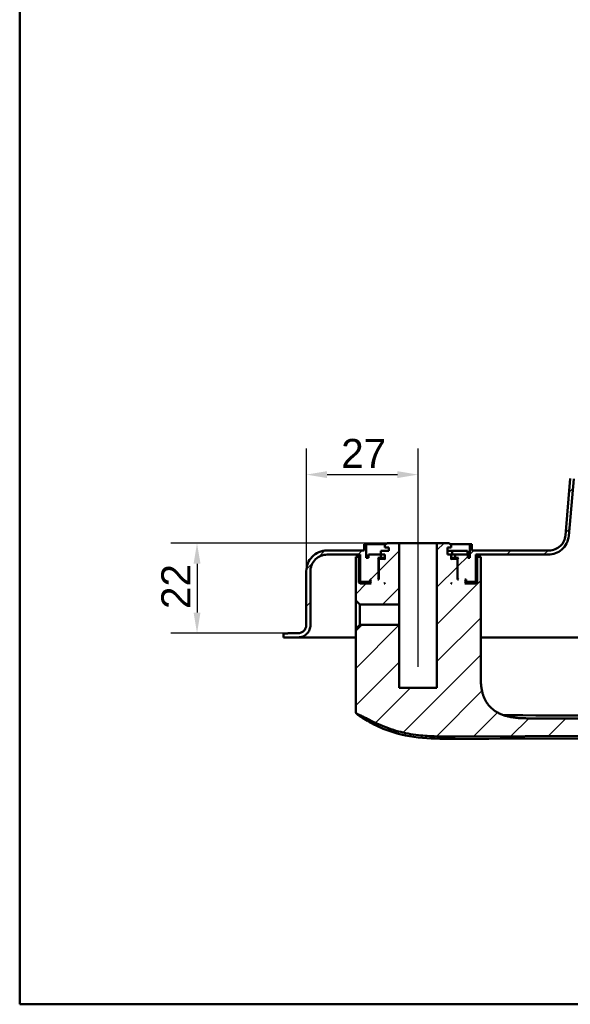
# Model space of a CAD drawing. Header units: millimetres. Extents: x 20 to 833, y 20 to 574.
# Tile 1 of 19: x 20 to 153, y 20 to 258. Entities that reach past the tile are written whole.
import ezdxf

# ---------------------------------------------------------------- set-up
doc = ezdxf.new("R2010")
doc.units = ezdxf.units.MM
doc.header["$LTSCALE"] = 2
for name, color, linetype, lineweight in [('Bemaßungen(DIN)', 7, 'Continuous', 25), ('Mittellinie(DIN)', 7, 'Continuous', 25), ('Sichtbare Kanten(DIN)', 7, 'Continuous', 50), ('Skizziergeometrie(DIN)', 7, 'Continuous', 50)]:
    doc.layers.add(name, color=color, linetype=linetype, lineweight=lineweight)
doc.layers.add('Schraffur', color=179, linetype='Continuous', lineweight=9, true_color=0x1e1e47)
doc.styles.add('STANDARD-DIN~0', font='arial.ttf')
doc.dimstyles.new('CAD-LAN', dxfattribs={"dimscale": 2, "dimtxt": 3.5, "dimasz": 2.5, "dimexe": 3.175, "dimexo": 0, "dimgap": 0.8, "dimtad": 1, "dimrnd": 1e-08, "dimtxsty": 'STANDARD-DIN~0', "dimcen": 0.09, "dimdle": 10, "dimclrd": 250, "dimclre": 250, "dimclrt": 250, "dimadec": 0, "dimazin": 2, "dimtfac": 1, "dimtmove": 0, "dimatfit": 3, "dimfxl": 1, "dimtolj": 1, "dimtzin": 0, "dimlwd": 25, "dimlwe": 25, "dimarcsym": 0})

# ---------------------------------------------------------------- blocks, each defined once
blk = doc.blocks.new('Ränder Standardrahmen')
at = {"layer": 'Skizziergeometrie(DIN)', "flags": 128}
blk.add_lwpolyline([(10, 10), (10, 287), (410, 287), (410, 10), (10, 10)], dxfattribs=at)
blk = doc.blocks.new('*D24')
at = {"layer": 'Bemaßungen(DIN)', "color": 250, "linetype": 'Continuous', "lineweight": 25, "true_color": 0x3f3f3f, "transparency": 16777216}
for p, q in [((89.27, 124.72), (89.27, 154.42)), ((116.27, 136.52), (116.27, 154.42)), ((94.27, 148.07), (111.27, 148.07))]:
    blk.add_line(p, q, dxfattribs=at)
at = {"layer": 'Bemaßungen(DIN)', "color": 250, "linetype": 'Continuous', "true_color": 0x3f3f3f, "transparency": 16777216}
for points in [[(94.27, 148.9), (94.27, 147.24), (89.27, 148.07)], [(111.27, 148.9), (111.27, 147.24), (116.27, 148.07)]]:
    blk.add_solid(points, dxfattribs=at)
at = {"layer": 'Defpoints', "color": 0, "linetype": 'Continuous', "transparency": 16777216}
for p in [(116.27, 148.07), (116.27, 136.52), (89.27, 124.72)]:
    blk.add_point(p, dxfattribs=at)
at = {"layer": 'Bemaßungen(DIN)', "color": 250, "linetype": 'Continuous', "lineweight": 25, "true_color": 0x3f3f3f, "transparency": 16777216, "insert": (97.69, 156.7), "char_height": 7, "attachment_point": 1, "style": 'STANDARD-DIN~0'}
blk.add_mtext('\\A1;27', dxfattribs=at)
blk = doc.blocks.new('*D25')
at = {"layer": 'Bemaßungen(DIN)', "color": 250, "linetype": 'Continuous', "lineweight": 25, "true_color": 0x3f3f3f, "transparency": 16777216}
for p, q in [((108.77, 131.52), (56.5, 131.52)), ((62.85, 126.52), (62.85, 114.72)), ((84.77, 109.72), (56.5, 109.72))]:
    blk.add_line(p, q, dxfattribs=at)
at = {"layer": 'Bemaßungen(DIN)', "color": 250, "linetype": 'Continuous', "true_color": 0x3f3f3f, "transparency": 16777216}
for points in [[(62.02, 126.52), (63.69, 126.52), (62.85, 131.52)], [(62.02, 114.72), (63.69, 114.72), (62.85, 109.72)]]:
    blk.add_solid(points, dxfattribs=at)
at = {"layer": 'Defpoints', "color": 0, "linetype": 'Continuous', "transparency": 16777216}
for p in [(108.77, 131.52), (62.85, 109.72), (84.77, 109.72)]:
    blk.add_point(p, dxfattribs=at)
at = {"layer": 'Bemaßungen(DIN)', "color": 250, "linetype": 'Continuous', "lineweight": 25, "true_color": 0x3f3f3f, "transparency": 16777216, "insert": (54.23, 115.58), "char_height": 7, "attachment_point": 1, "rotation": 90, "style": 'STANDARD-DIN~0'}
blk.add_mtext('\\A1;22', dxfattribs=at)
blk = doc.blocks.new('*D26')
at = {"layer": 'Bemaßungen(DIN)', "color": 250, "linetype": 'Continuous', "lineweight": 25, "true_color": 0x3f3f3f, "transparency": 16777216}
for p, q in [((297.77, 108.72), (324.12, 108.72)), ((317.77, 89.18), (317.77, 103.72)), ((124.65, 84.18), (324.12, 84.18))]:
    blk.add_line(p, q, dxfattribs=at)
at = {"layer": 'Bemaßungen(DIN)', "color": 250, "linetype": 'Continuous', "true_color": 0x3f3f3f, "transparency": 16777216}
for points in [[(316.93, 103.72), (318.6, 103.72), (317.77, 108.72)], [(316.93, 89.18), (318.6, 89.18), (317.77, 84.18)]]:
    blk.add_solid(points, dxfattribs=at)
at = {"layer": 'Defpoints', "color": 0, "linetype": 'Continuous', "transparency": 16777216}
for p in [(297.77, 108.72), (317.77, 108.72), (124.65, 84.18)]:
    blk.add_point(p, dxfattribs=at)
at = {"layer": 'Bemaßungen(DIN)', "color": 250, "linetype": 'Continuous', "lineweight": 25, "true_color": 0x3f3f3f, "transparency": 16777216, "insert": (309.02, 91.35), "char_height": 7, "attachment_point": 1, "rotation": 90, "style": 'STANDARD-DIN~0'}
blk.add_mtext('\\A1;25', dxfattribs=at)

msp = doc.modelspace()

# ---------------------------------------------------------------- hatches: boundary and pattern name
at = {"layer": 'Schraffur'}
h = msp.add_hatch(dxfattribs=at)
h.set_pattern_fill('ANSI31', color=256, scale=50.8, style=0)
h.set_pattern_definition([(45, (0, 0), (-4.49013, 4.49013), [])])
edge = h.paths.add_edge_path()
edge.add_spline(control_points=[(90.266, 124.717), (90.266, 124.995), (90.295, 125.272), (90.407, 125.808), (90.49, 126.065), (90.807, 126.795), (91.112, 127.232), (91.858, 127.952), (92.291, 128.234), (93.243, 128.619), (93.75, 128.717), (94.266, 128.717)], knot_values=[-0.6314442, -0.6314442, -0.6314442, -0.6314442, -0.5478443, -0.5478443, -0.4667749, -0.4667749, -0.3085769, -0.3085769, -0.1547676, -0.1547676, 0, 0, 0, 0], degree=3, periodic=0)
edge.add_line((94.266, 128.717), (102.266, 128.717))
edge.add_line((102.266, 128.717), (102.266, 122.317))
edge.add_line((102.266, 122.317), (102.466, 122.117))
edge.add_line((102.466, 122.117), (104.566, 122.117))
edge.add_line((104.566, 122.117), (104.666, 122.217))
edge.add_line((104.666, 122.217), (104.666, 122.717))
edge.add_line((104.666, 122.717), (104.966, 122.717))
edge.add_line((104.966, 122.717), (104.766, 122.517))
edge.add_line((104.766, 122.517), (104.766, 121.917))
edge.add_line((104.766, 121.917), (104.966, 121.717))
edge.add_line((104.966, 121.717), (102.266, 121.717))
edge.add_line((102.266, 121.717), (101.966, 122.017))
edge.add_line((101.966, 122.017), (101.966, 128.217))
edge.add_line((101.966, 128.217), (101.223, 128.217))
edge.add_line((101.223, 128.217), (101.223, 125.717))
edge.add_line((101.223, 125.717), (101.223, 117.659))
edge.add_line((101.223, 117.659), (102.208, 116.675))
edge.add_line((102.208, 116.675), (111.716, 116.675))
edge.add_line((111.716, 116.675), (111.716, 131.517))
edge.add_line((111.716, 131.517), (108.766, 131.517))
edge.add_line((108.766, 131.517), (108.266, 131.017))
edge.add_line((108.266, 131.017), (108.266, 130.417))
edge.add_line((108.266, 130.417), (109.166, 130.417))
edge.add_line((109.166, 130.417), (109.166, 129.617))
edge.add_line((109.166, 129.617), (107.25, 129.617))
edge.add_line((107.25, 129.617), (107.25, 128.717))
edge.add_line((107.25, 128.717), (104.266, 128.717))
edge.add_line((104.266, 128.717), (104.266, 127.917))
edge.add_line((104.266, 127.917), (103.766, 127.917))
edge.add_line((103.766, 127.917), (103.766, 131.217))
edge.add_line((103.766, 131.217), (103.266, 131.217))
edge.add_line((103.266, 131.217), (103.266, 129.717))
edge.add_line((103.266, 129.717), (94.266, 129.717))
edge.add_spline(control_points=[(94.266, 129.717), (93.918, 129.717), (93.572, 129.681), (92.902, 129.54), (92.58, 129.437), (91.668, 129.04), (91.122, 128.66), (90.222, 127.726), (89.87, 127.185), (89.388, 125.995), (89.266, 125.361), (89.266, 124.717)], knot_values=[-0.7893052, -0.7893052, -0.7893052, -0.7893052, -0.6848053, -0.6848053, -0.5834686, -0.5834686, -0.3857211, -0.3857211, -0.1934595, -0.1934595, 0, 0, 0, 0], degree=3, periodic=0)
edge.add_line((89.266, 124.717), (89.266, 111.717))
edge.add_spline(control_points=[(89.266, 111.717), (89.266, 111.577), (89.252, 111.439), (89.196, 111.171), (89.154, 111.042), (88.995, 110.677), (88.843, 110.459), (88.47, 110.099), (88.253, 109.958), (87.778, 109.765), (87.524, 109.717), (87.266, 109.717)], knot_values=[-0.3157221, -0.3157221, -0.3157221, -0.3157221, -0.2739221, -0.2739221, -0.2333875, -0.2333875, -0.1542884, -0.1542884, -0.0773838, -0.0773838, -0.0000019, -0.0000019, -0.0000019, -0.0000019], degree=3, periodic=0)
edge.add_line((87.266, 109.717), (84.766, 109.717))
edge.add_line((84.766, 109.717), (84.766, 109.687))
edge.add_line((84.766, 109.687), (83.766, 109.687))
edge.add_line((83.766, 109.687), (83.766, 108.717))
edge.add_line((83.766, 108.717), (87.266, 108.717))
edge.add_spline(control_points=[(87.266, 108.717), (87.475, 108.717), (87.683, 108.738), (88.085, 108.822), (88.278, 108.884), (88.825, 109.123), (89.152, 109.351), (89.692, 109.911), (89.904, 110.236), (90.193, 110.949), (90.266, 111.33), (90.266, 111.717)], knot_values=[-0.4735814, -0.4735814, -0.4735814, -0.4735814, -0.4108832, -0.4108832, -0.3500812, -0.3500812, -0.2314327, -0.2314327, -0.1160757, -0.1160757, 0, 0, 0, 0], degree=3, periodic=0)
edge.add_line((90.266, 111.717), (90.266, 124.717))
h.paths.add_polyline_path([(106.966, 127.717), (106.766, 127.517), (106.766, 122.717), (106.516, 122.717), (106.716, 122.917), (106.716, 127.717), (106.516, 127.917), (107.266, 127.917), (107.266, 128.717), (108.266, 128.717), (108.266, 127.517), (108.066, 127.717)], flags=0)
h.paths.add_polyline_path([(108.266, 121.917), (108.266, 121.717), (108.066, 121.717)], flags=0)
edge = h.paths.add_edge_path()
edge.add_spline(control_points=[(276.266, 150.717), (276.544, 150.717), (276.821, 150.688), (277.358, 150.575), (277.615, 150.493), (278.345, 150.175), (278.781, 149.871), (279.501, 149.124), (279.783, 148.691), (280.169, 147.74), (280.266, 147.232), (280.266, 146.717)], knot_values=[-0.6314442, -0.6314442, -0.6314442, -0.6314442, -0.5478443, -0.5478443, -0.4667749, -0.4667749, -0.3085769, -0.3085769, -0.1547676, -0.1547676, 0, 0, 0, 0], degree=3, periodic=0)
edge.add_line((280.266, 146.717), (280.266, 111.717))
edge.add_spline(control_points=[(280.266, 111.717), (280.266, 111.508), (280.287, 111.3), (280.372, 110.898), (280.434, 110.705), (280.672, 110.158), (280.9, 109.83), (281.46, 109.29), (281.785, 109.079), (282.499, 108.79), (282.879, 108.717), (283.266, 108.717)], knot_values=[-0.4735831, -0.4735831, -0.4735831, -0.4735831, -0.4108832, -0.4108832, -0.3500812, -0.3500812, -0.2314327, -0.2314327, -0.1160757, -0.1160757, -0.0000071, -0.0000071, -0.0000071, -0.0000071], degree=3, periodic=0)
edge.add_line((283.266, 108.717), (297.766, 108.717))
edge.add_line((297.766, 108.717), (297.766, 109.717))
edge.add_line((297.766, 109.717), (283.266, 109.717))
edge.add_spline(control_points=[(283.266, 109.717), (283.127, 109.717), (282.989, 109.731), (282.72, 109.787), (282.592, 109.828), (282.227, 109.987), (282.009, 110.139), (281.649, 110.513), (281.508, 110.729), (281.315, 111.205), (281.266, 111.459), (281.266, 111.717)], knot_values=[-0.3157143, -0.3157143, -0.3157143, -0.3157143, -0.2739221, -0.2739221, -0.2333875, -0.2333875, -0.1542884, -0.1542884, -0.0773838, -0.0773838, 0, 0, 0, 0], degree=3, periodic=0)
edge.add_line((281.266, 111.717), (281.266, 146.717))
edge.add_spline(control_points=[(281.266, 146.717), (281.266, 147.064), (281.231, 147.411), (281.09, 148.081), (280.987, 148.402), (280.59, 149.315), (280.209, 149.86), (279.276, 150.76), (278.735, 151.113), (277.545, 151.594), (276.911, 151.717), (276.266, 151.717)], knot_values=[-0.7893052, -0.7893052, -0.7893052, -0.7893052, -0.6848053, -0.6848053, -0.5834686, -0.5834686, -0.3857211, -0.3857211, -0.1934595, -0.1934595, 0, 0, 0, 0], degree=3, periodic=0)
edge.add_line((276.266, 151.717), (158.039, 151.717))
edge.add_spline(control_points=[(158.039, 151.717), (157.428, 151.717), (156.826, 151.606), (155.704, 151.178), (155.195, 150.871), (154.268, 150.061), (153.869, 149.55), (153.288, 148.404), (153.112, 147.784), (153.057, 147.142)], knot_values=[-0.746746, -0.746746, -0.746746, -0.746746, -0.5633329, -0.5633329, -0.3859905, -0.3859905, -0.193102, -0.193102, 0, 0, 0, 0], degree=3, periodic=0)
edge.add_line((153.057, 147.142), (151.881, 133.376))
edge.add_spline(control_points=[(151.881, 133.376), (151.839, 132.889), (151.711, 132.416), (151.293, 131.552), (151.013, 131.166), (150.304, 130.482), (149.87, 130.199), (148.917, 129.814), (148.411, 129.717), (147.896, 129.717)], knot_values=[-0.5973968, -0.5973968, -0.5973968, -0.5973968, -0.4506663, -0.4506663, -0.3087924, -0.3087924, -0.1544816, -0.1544816, 0, 0, 0, 0], degree=3, periodic=0)
edge.add_line((147.896, 129.717), (129.266, 129.717))
edge.add_line((129.266, 129.717), (129.266, 131.217))
edge.add_line((129.266, 131.217), (128.766, 131.217))
edge.add_line((128.766, 131.217), (128.766, 127.917))
edge.add_line((128.766, 127.917), (128.266, 127.917))
edge.add_line((128.266, 127.917), (128.266, 128.717))
edge.add_line((128.266, 128.717), (125.266, 128.717))
edge.add_line((125.266, 128.717), (125.266, 127.917))
edge.add_line((125.266, 127.917), (126.016, 127.917))
edge.add_line((126.016, 127.917), (125.816, 127.717))
edge.add_line((125.816, 127.717), (125.816, 122.917))
edge.add_line((125.816, 122.917), (126.016, 122.717))
edge.add_line((126.016, 122.717), (125.766, 122.717))
edge.add_line((125.766, 122.717), (125.766, 127.517))
edge.add_line((125.766, 127.517), (125.566, 127.717))
edge.add_line((125.566, 127.717), (124.466, 127.717))
edge.add_line((124.466, 127.717), (124.266, 127.517))
edge.add_line((124.266, 127.517), (124.266, 128.717))
edge.add_line((124.266, 128.717), (123.366, 128.717))
edge.add_line((123.366, 128.717), (123.366, 130.417))
edge.add_line((123.366, 130.417), (124.266, 130.417))
edge.add_line((124.266, 130.417), (124.266, 131.017))
edge.add_line((124.266, 131.017), (123.766, 131.517))
edge.add_line((123.766, 131.517), (120.816, 131.517))
edge.add_line((120.816, 131.517), (120.816, 96.517))
edge.add_line((120.816, 96.517), (111.716, 96.517))
edge.add_line((111.716, 96.517), (111.716, 111.758))
edge.add_line((111.716, 111.758), (102.208, 111.758))
edge.add_line((102.208, 111.758), (101.223, 110.774))
edge.add_line((101.223, 110.774), (101.223, 90.804))
edge.add_spline(control_points=[(101.223, 90.804), (101.223, 90.712), (101.223, 90.619), (101.251, 90.487), (101.266, 90.441), (101.318, 90.354), (101.353, 90.318), (101.474, 90.228), (101.576, 90.19), (101.681, 90.148)], knot_values=[-0.0976377, -0.0976377, -0.0976377, -0.0976377, -0.06823, -0.06823, -0.0514817, -0.0514817, -0.0338045, -0.0338045, -0.0000168, -0.0000168, -0.0000168, -0.0000168], degree=3, periodic=0)
edge.add_spline(control_points=[(101.681, 90.148), (101.731, 90.128), (101.782, 90.108), (101.833, 90.086), (102.09, 89.979), (102.342, 89.863), (102.591, 89.743), (102.641, 89.719), (102.691, 89.695), (102.741, 89.67), (102.79, 89.646), (102.84, 89.622), (102.889, 89.597), (103.187, 89.45), (103.482, 89.298), (103.777, 89.145), (103.876, 89.094), (103.974, 89.044), (104.072, 88.993), (104.466, 88.79), (104.86, 88.588), (105.263, 88.392), (105.667, 88.196), (106.001, 88.042), (106.464, 87.838)], knot_values=[0, 0, 0, 0, 0.0162623, 0.0162623, 0.0162623, 0.0975741, 0.0975741, 0.0975741, 0.1138364, 0.1138364, 0.1138364, 0.1300988, 0.1300988, 0.1300988, 0.2276728, 0.2276728, 0.2276728, 0.2601975, 0.2601975, 0.2601975, 0.3902963, 0.3902963, 0.3902963, 0.5203951, 0.5203951, 0.5203951, 0.5203951], degree=3, periodic=0)
edge.add_spline(control_points=[(106.464, 87.838), (108.29, 87.033), (109.971, 86.418), (111.506, 85.992)], knot_values=[0, 0, 0, 0, 0.5374565, 0.5374565, 0.5374565, 0.5374565], degree=3, periodic=0)
edge.add_spline(control_points=[(111.506, 85.992), (113.019, 85.572), (114.63, 85.267), (116.41, 85.063)], knot_values=[0, 0, 0, 0, 0.5001725, 0.5001725, 0.5001725, 0.5001725], degree=3, periodic=0)
edge.add_spline(control_points=[(116.41, 85.063), (117.764, 84.908), (119.146, 84.818), (120.706, 84.774), (122.265, 84.73), (123.732, 84.737), (125.198, 84.744)], knot_values=[0, 0, 0, 0, 0.4403832, 0.4403832, 0.4403832, 0.8807664, 0.8807664, 0.8807664, 0.8807664], degree=3, periodic=0)
edge.add_line((125.198, 84.744), (252.672, 85.291))
edge.add_spline(control_points=[(252.672, 85.291), (253.741, 85.295), (254.812, 85.298), (255.954, 85.339), (257.096, 85.379), (258.099, 85.455), (258.962, 85.555), (260.689, 85.757), (262.094, 86.071), (263.417, 86.512), (268.708, 88.276), (272.331, 92.159), (273.944, 97.795), (274.348, 99.205), (274.631, 100.7), (274.806, 102.537), (274.893, 103.455), (274.955, 104.522), (274.983, 105.736), (275.011, 106.951), (275.005, 108.089), (275, 109.226)], knot_values=[0, 0, 0, 0, 0.2406476, 0.2406476, 0.2406476, 0.4812952, 0.4812952, 0.4812952, 0.9625904, 0.9625904, 0.9625904, 2.8877711, 2.8877711, 2.8877711, 3.3690663, 3.3690663, 3.3690663, 3.6097139, 3.6097139, 3.6097139, 3.8503615, 3.8503615, 3.8503615, 3.8503615], degree=3, periodic=0)
edge.add_spline(control_points=[(275, 109.226), (274.994, 110.511), (274.989, 111.797), (274.983, 113.082), (274.975, 115.02), (274.968, 117.027), (274.962, 118.975), (274.956, 120.902), (274.952, 122.733), (274.952, 124.651)], knot_values=[0, 0, 0, 0, 0.2736533, 0.2736533, 0.2736533, 0.6863138, 0.6863138, 0.6863138, 1.0946134, 1.0946134, 1.0946134, 1.0946134], degree=3, periodic=0)
edge.add_spline(control_points=[(274.952, 124.651), (274.952, 124.756), (274.952, 124.865), (274.914, 124.998), (274.898, 125.035), (274.852, 125.101), (274.825, 125.127), (274.75, 125.174), (274.702, 125.19), (274.57, 125.217), (274.477, 125.217), (274.386, 125.217)], knot_values=[-0.099681, -0.099681, -0.099681, -0.099681, -0.0686628, -0.0686628, -0.0555765, -0.0555765, -0.0431631, -0.0431631, -0.027324, -0.027324, -0.0000075, -0.0000075, -0.0000075, -0.0000075], degree=3, periodic=0)
edge.add_line((274.386, 125.217), (272.797, 125.217))
edge.add_spline(control_points=[(272.797, 125.217), (272.221, 125.217), (271.699, 125.217), (271.386, 124.876), (271.386, 124.369), (271.386, 123.803)], knot_values=[0, 0, 0, 0, 0, 0, 1, 1, 1, 1, 1, 1], degree=5, periodic=0)
edge.add_spline(control_points=[(271.386, 123.803), (271.384, 120.439), (271.368, 116.551), (271.337, 109.254)], knot_values=[0, 0, 0, 0, 1.0033721, 1.0033721, 1.0033721, 1.0033721], weights=[1.0000845, 1.0006869, 1.00552, 1.044297], degree=3, periodic=0)
edge.add_spline(control_points=[(271.337, 109.254), (271.303, 101.163), (271.276, 94.683), (265.084, 89.006), (259.124, 88.977), (252.587, 88.954)], knot_values=[0, 0, 0, 0, 0, 0, 1, 1, 1, 1, 1, 1], degree=5, periodic=0)
edge.add_spline(control_points=[(252.587, 88.954), (216.391, 88.825), (180.194, 88.968), (143.997, 89.126)], knot_values=[0.0000183, 0.0000183, 0.0000183, 0.0000183, 10.8591286, 10.8591286, 10.8591286, 10.8591286], degree=3, periodic=0)
edge.add_spline(control_points=[(143.997, 89.126), (138.964, 89.148), (134.937, 89.166), (131.41, 92.296), (131.41, 95.854), (131.41, 100.3)], knot_values=[0, 0, 0, 0, 0, 0, 1, 1, 1, 1, 1, 1], degree=5, periodic=0)
edge.add_line((131.41, 100.3), (131.41, 125.717))
edge.add_line((131.41, 125.717), (131.41, 128.217))
edge.add_line((131.41, 128.217), (130.566, 128.217))
edge.add_line((130.566, 128.217), (130.566, 122.017))
edge.add_line((130.566, 122.017), (130.266, 121.717))
edge.add_line((130.266, 121.717), (127.566, 121.717))
edge.add_line((127.566, 121.717), (127.766, 121.917))
edge.add_line((127.766, 121.917), (127.766, 122.517))
edge.add_line((127.766, 122.517), (127.566, 122.717))
edge.add_line((127.566, 122.717), (127.866, 122.717))
edge.add_line((127.866, 122.717), (127.866, 122.217))
edge.add_line((127.866, 122.217), (127.966, 122.117))
edge.add_line((127.966, 122.117), (130.066, 122.117))
edge.add_line((130.066, 122.117), (130.266, 122.317))
edge.add_line((130.266, 122.317), (130.266, 128.717))
edge.add_line((130.266, 128.717), (147.692, 128.717))
edge.add_spline(control_points=[(147.692, 128.717), (148.301, 128.717), (148.902, 128.826), (150.02, 129.252), (150.529, 129.558), (151.457, 130.365), (151.857, 130.875), (152.44, 132.019), (152.617, 132.64), (152.673, 133.281)], knot_values=[-0.7457209, -0.7457209, -0.7457209, -0.7457209, -0.5628408, -0.5628408, -0.3859976, -0.3859976, -0.1930948, -0.1930948, 0, 0, 0, 0], degree=3, periodic=0)
edge.add_line((152.673, 133.281), (153.879, 147.065))
edge.add_spline(control_points=[(153.879, 147.065), (153.921, 147.551), (154.051, 148.022), (154.468, 148.884), (154.747, 149.268), (155.455, 149.951), (155.889, 150.234), (156.842, 150.619), (157.349, 150.717), (157.864, 150.717)], knot_values=[-0.5965767, -0.5965767, -0.5965767, -0.5965767, -0.4502726, -0.4502726, -0.3087981, -0.3087981, -0.1544759, -0.1544759, 0, 0, 0, 0], degree=3, periodic=0)
edge.add_line((157.864, 150.717), (276.266, 150.717))
h.paths.add_polyline_path([(124.266, 121.717), (124.266, 121.917), (124.466, 121.717)], flags=0)

# ---------------------------------------------------------------- linework, layer by layer
at = {"layer": 'Mittellinie(DIN)', "linetype": 'Continuous'}
msp.add_line((116.266, 101.596), (116.266, 136.517), dxfattribs=at)
at = {"layer": 'Sichtbare Kanten(DIN)'}
for p, q in [((153.057, 147.142), (151.881, 133.376)), ((152.673, 133.281), (153.879, 147.065)), ((103.766, 131.217), (103.266, 131.217)), ((103.266, 131.217), (103.266, 129.717)), ((103.266, 131.217), (103.266, 129.717)), ((103.766, 127.917), (103.766, 131.217)), ((103.766, 131.217), (108.466, 131.217)), ((108.766, 131.517), (108.266, 131.017)), ((108.766, 131.517), (108.266, 131.017)), ((108.266, 131.017), (108.266, 130.417)), ((108.266, 130.417), (108.266, 131.017)), ((111.716, 131.517), (108.766, 131.517)), ((111.716, 116.675), (111.716, 131.517)), ((111.716, 131.517), (120.816, 131.517)), ((123.766, 131.517), (120.816, 131.517)), ((120.816, 131.517), (120.816, 96.517)), ((124.266, 131.017), (123.766, 131.517)), ((123.766, 131.517), (124.266, 131.017)), ((124.066, 131.217), (128.766, 131.217)), ((124.266, 130.417), (124.266, 131.017)), ((124.266, 130.417), (124.266, 131.017)), ((129.266, 131.217), (128.766, 131.217)), ((128.766, 131.217), (128.766, 127.917)), ((129.266, 129.717), (129.266, 131.217)), ((129.266, 131.217), (129.266, 129.717)), ((103.266, 129.717), (94.266, 129.717)), ((94.266, 128.717), (102.266, 128.717)), ((102.266, 128.717), (102.266, 122.317)), ((102.266, 128.717), (102.266, 122.317)), ((107.25, 128.717), (104.266, 128.717)), ((104.266, 128.717), (104.266, 127.917)), ((104.266, 127.917), (104.266, 128.717)), ((109.166, 129.617), (107.25, 129.617)), ((107.25, 129.617), (107.25, 128.717)), ((107.25, 129.617), (107.25, 128.717)), ((107.266, 127.917), (107.266, 128.717)), ((107.266, 128.717), (108.266, 128.717)), ((108.266, 130.417), (109.166, 130.417)), ((108.266, 128.717), (108.266, 127.517)), ((108.266, 127.517), (108.266, 128.717)), ((109.166, 130.417), (109.166, 129.617)), ((109.166, 129.617), (109.166, 130.417)), ((123.366, 128.717), (123.366, 130.417)), ((123.366, 130.417), (124.266, 130.417)), ((123.366, 128.717), (123.366, 130.417)), ((124.524, 129.617), (123.366, 129.617)), ((124.266, 128.717), (123.366, 128.717)), ((124.266, 127.517), (124.266, 128.717)), ((124.266, 128.717), (124.524, 128.717)), ((124.266, 127.517), (124.266, 128.717)), ((124.524, 129.617), (124.524, 128.717)), ((128.224, 129.617), (124.524, 129.617)), ((124.524, 128.717), (125.245, 128.717)), ((125.245, 128.717), (125.266, 128.717)), ((128.266, 128.717), (125.266, 128.717)), ((125.266, 128.717), (125.266, 127.917)), ((128.224, 129.617), (128.224, 128.717)), ((128.266, 127.917), (128.266, 128.717)), ((128.266, 127.917), (128.266, 128.717)), ((147.896, 129.717), (129.266, 129.717)), ((130.266, 122.317), (130.266, 128.717)), ((130.266, 128.717), (147.692, 128.717)), ((130.266, 128.717), (130.266, 122.317)), ((101.966, 128.217), (101.223, 128.217)), ((101.223, 128.217), (101.223, 125.717)), ((101.966, 122.017), (101.966, 128.217)), ((102.266, 128.217), (101.966, 128.217)), ((104.266, 127.917), (103.766, 127.917)), ((106.716, 127.717), (106.516, 127.917)), ((106.516, 127.917), (107.266, 127.917)), ((106.716, 122.917), (106.716, 127.717)), ((106.716, 127.717), (106.966, 127.717)), ((106.966, 127.717), (106.766, 127.517)), ((106.966, 127.717), (106.766, 127.517)), ((106.766, 127.517), (106.766, 122.717)), ((106.766, 127.517), (106.766, 122.717)), ((108.066, 127.717), (106.966, 127.717)), ((108.266, 127.917), (107.266, 127.917)), ((108.266, 127.517), (108.066, 127.717)), ((108.266, 127.717), (108.066, 127.717)), ((125.266, 127.917), (124.266, 127.917)), ((124.466, 127.717), (124.266, 127.517)), ((124.466, 127.717), (124.266, 127.717)), ((125.566, 127.717), (124.466, 127.717)), ((125.266, 127.917), (126.016, 127.917)), ((125.766, 127.517), (125.566, 127.717)), ((125.566, 127.717), (125.816, 127.717)), ((125.566, 127.717), (125.766, 127.517)), ((125.766, 122.717), (125.766, 127.517)), ((125.766, 127.517), (125.766, 122.717)), ((126.016, 127.917), (125.816, 127.717)), ((125.816, 127.717), (125.816, 122.917)), ((128.766, 127.917), (128.266, 127.917)), ((130.566, 128.217), (130.266, 128.217)), ((131.41, 128.217), (130.566, 128.217)), ((130.566, 128.217), (130.566, 122.017)), ((131.41, 125.717), (131.41, 128.217)), ((131.41, 125.717), (131.41, 128.217)), ((89.266, 124.717), (89.266, 111.717)), ((89.266, 111.717), (89.266, 124.717)), ((90.266, 111.717), (90.266, 124.717)), ((101.223, 117.659), (101.223, 125.717)), ((101.223, 125.717), (101.223, 125.717)), ((101.223, 125.717), (101.223, 117.659)), ((131.41, 125.717), (131.41, 100.3)), ((131.41, 125.717), (131.41, 100.3)), ((102.266, 121.717), (101.966, 122.017)), ((104.766, 122.017), (101.966, 122.017)), ((102.266, 122.317), (102.466, 122.117)), ((102.466, 122.117), (102.266, 122.317)), ((104.966, 121.717), (102.266, 121.717)), ((102.466, 122.117), (104.566, 122.117)), ((104.566, 122.117), (104.666, 122.217)), ((104.566, 122.117), (104.766, 122.117)), ((104.666, 122.217), (104.666, 122.717)), ((104.666, 122.717), (104.966, 122.717)), ((104.766, 122.217), (104.666, 122.217)), ((104.966, 122.717), (104.766, 122.517)), ((104.966, 122.717), (104.766, 122.517)), ((104.766, 122.517), (104.766, 121.917)), ((104.766, 122.517), (104.766, 121.917)), ((104.766, 121.917), (104.966, 121.717)), ((104.966, 121.717), (104.766, 121.917)), ((106.516, 122.717), (106.716, 122.917)), ((106.766, 122.717), (106.516, 122.717)), ((106.766, 122.917), (106.716, 122.917)), ((108.066, 121.717), (108.266, 121.917)), ((108.266, 121.717), (108.066, 121.717)), ((108.266, 121.917), (108.266, 121.717)), ((108.266, 121.717), (108.266, 121.917)), ((124.266, 121.717), (124.266, 121.917)), ((124.266, 121.917), (124.466, 121.717)), ((124.266, 121.717), (124.266, 121.917)), ((124.466, 121.717), (124.266, 121.717)), ((125.816, 122.917), (125.766, 122.917)), ((126.016, 122.717), (125.766, 122.717)), ((125.816, 122.917), (126.016, 122.717)), ((127.766, 122.517), (127.566, 122.717)), ((127.566, 122.717), (127.866, 122.717)), ((127.566, 122.717), (127.766, 122.517)), ((127.566, 121.717), (127.766, 121.917)), ((127.566, 121.717), (127.766, 121.917)), ((130.266, 121.717), (127.566, 121.717)), ((127.766, 121.917), (127.766, 122.517)), ((127.766, 122.517), (127.766, 121.917)), ((127.866, 122.217), (127.766, 122.217)), ((127.766, 122.117), (127.966, 122.117)), ((130.566, 122.017), (127.766, 122.017)), ((127.866, 122.717), (127.866, 122.217)), ((127.866, 122.217), (127.966, 122.117)), ((127.966, 122.117), (130.066, 122.117)), ((130.066, 122.117), (130.266, 122.317)), ((130.066, 122.117), (130.266, 122.317)), ((130.566, 122.017), (130.266, 121.717)), ((101.223, 117.659), (102.208, 116.675)), ((102.208, 116.675), (111.716, 116.675)), ((102.208, 111.758), (102.208, 116.675)), ((111.716, 111.758), (111.716, 116.675)), ((84.766, 109.687), (83.766, 109.687)), ((83.766, 109.687), (83.766, 108.717)), ((83.766, 108.717), (83.766, 109.687)), ((87.266, 109.717), (84.766, 109.717)), ((84.766, 109.717), (84.766, 109.687)), ((84.766, 109.717), (84.766, 109.687)), ((89.266, 111.717), (89.266, 111.717)), ((102.208, 111.758), (101.223, 110.774)), ((101.223, 90.804), (101.223, 110.774)), ((101.223, 110.774), (101.223, 90.804)), ((111.716, 111.758), (102.208, 111.758)), ((111.716, 96.517), (111.716, 111.758)), ((83.766, 108.717), (87.266, 108.717)), ((87.29, 108.717), (92.578, 108.717)), ((92.578, 108.717), (101.223, 108.717)), ((131.41, 108.717), (257.728, 108.717)), ((120.816, 96.517), (111.716, 96.517)), ((125.198, 84.744), (252.672, 85.291))]:
    msp.add_line(p, q, dxfattribs=at)
for points, knots in [([(151.881, 133.376), (151.839, 132.889), (151.711, 132.416), (151.293, 131.552), (151.013, 131.166), (150.304, 130.482), (149.87, 130.199), (148.917, 129.814), (148.411, 129.717), (147.896, 129.717)], [-0.59739685, -0.59739685, -0.59739685, -0.59739685, -0.45066634, -0.45066634, -0.30879238, -0.30879238, -0.15448162, -0.15448162, -0.00000002, -0.00000002, -0.00000002, -0.00000002]), ([(147.692, 128.717), (148.301, 128.717), (148.902, 128.826), (150.02, 129.252), (150.529, 129.558), (151.457, 130.365), (151.857, 130.875), (152.44, 132.019), (152.617, 132.64), (152.673, 133.281)], [-0.74572093, -0.74572093, -0.74572093, -0.74572093, -0.56284077, -0.56284077, -0.38599757, -0.38599757, -0.19309485, -0.19309485, 0, 0, 0, 0]), ([(94.266, 129.717), (93.918, 129.717), (93.572, 129.681), (92.902, 129.54), (92.58, 129.437), (91.668, 129.04), (91.122, 128.66), (90.222, 127.726), (89.87, 127.185), (89.388, 125.995), (89.266, 125.361), (89.266, 124.717)], [-0.78930523, -0.78930523, -0.78930523, -0.78930523, -0.68480532, -0.68480532, -0.58346864, -0.58346864, -0.38572109, -0.38572109, -0.19345948, -0.19345948, 0, 0, 0, 0]), ([(90.266, 124.717), (90.266, 124.995), (90.295, 125.272), (90.407, 125.808), (90.49, 126.065), (90.807, 126.795), (91.112, 127.232), (91.858, 127.952), (92.291, 128.234), (93.243, 128.619), (93.75, 128.717), (94.266, 128.717)], [-0.63144419, -0.63144419, -0.63144419, -0.63144419, -0.54784426, -0.54784426, -0.46677491, -0.46677491, -0.30857687, -0.30857687, -0.15476759, -0.15476759, 0, 0, 0, 0]), ([(101.223, 117.659), (101.223, 117.659), (101.225, 117.572), (101.23, 117.217), (101.234, 116.949), (101.24, 116.335), (101.244, 115.949), (101.249, 115.104), (101.251, 114.646), (101.251, 113.786), (101.249, 113.327), (101.244, 112.481), (101.24, 112.094), (101.234, 111.481), (101.23, 111.215), (101.225, 110.861), (101.223, 110.774), (101.223, 110.774)], [-1.5500919, -1.5500919, -1.5500919, -1.5500919, -1.4205609, -1.4205609, -1.2909969, -1.2909969, -1.1622062, -1.1622062, -1.0334154, -1.0334154, -0.9043555, -0.9043555, -0.7752956, -0.7752956, -0.6460012, -0.6460012, -0.5167398, -0.5167398, -0.5167398, -0.5167398]), ([(275.546, 112.798), (275.563, 108.628), (275.775, 104.406), (274.641, 97.785), (273.819, 95.28), (271.946, 92.173), (271.297, 91.296), (269.368, 89.177), (267.922, 88.049), (264.861, 86.386), (263.229, 85.806), (259.656, 85), (257.681, 84.832), (252.439, 84.666), (249.157, 84.714), (236.037, 84.659), (226.197, 84.616), (186.838, 84.447), (157.319, 84.324), (122.246, 84.169), (116.539, 84.02), (109.889, 85.86), (108.6, 86.312), (106.543, 87.194), (105.727, 87.591), (104.33, 88.339), (103.722, 88.697), (102.733, 89.319), (102.341, 89.588), (101.531, 90.165), (101.476, 90.223), (101.412, 90.273), (101.404, 90.28), (101.389, 90.291), (101.386, 90.294), (101.386, 90.294)], [0, 0, 0, 0, 1.2511093, 1.2511093, 2.0152234, 2.0152234, 2.3395269, 2.3395269, 2.8747172, 2.8747172, 3.3845818, 3.3845818, 3.9735927, 3.9735927, 4.957864, 4.957864, 7.9097962, 7.9097962, 16.765593, 16.765593, 18.4318013, 18.4318013, 18.8369565, 18.8369565, 19.1172092, 19.1172092, 19.370649, 19.370649, 19.6250062, 19.6250062, 20.1400804, 20.1400804, 20.3900988, 20.3900988, 20.5325259, 20.5325259, 20.5325259, 20.5325259]), ([(89.266, 111.717), (89.266, 111.577), (89.252, 111.439), (89.196, 111.171), (89.154, 111.042), (88.995, 110.677), (88.843, 110.459), (88.47, 110.099), (88.253, 109.958), (87.778, 109.765), (87.524, 109.717), (87.266, 109.717)], [-0.31572209, -0.31572209, -0.31572209, -0.31572209, -0.27392213, -0.27392213, -0.23338746, -0.23338746, -0.15428844, -0.15428844, -0.07738379, -0.07738379, -0.00000194, -0.00000194, -0.00000194, -0.00000194]), ([(87.266, 108.717), (87.475, 108.717), (87.683, 108.738), (88.085, 108.822), (88.278, 108.884), (88.825, 109.123), (89.152, 109.351), (89.692, 109.911), (89.904, 110.236), (90.193, 110.949), (90.266, 111.33), (90.266, 111.717)], [-0.47358135, -0.47358135, -0.47358135, -0.47358135, -0.41088319, -0.41088319, -0.35008119, -0.35008119, -0.23143265, -0.23143265, -0.11607569, -0.11607569, 0, 0, 0, 0]), ([(87.266, 108.717), (87.266, 108.717), (87.266, 108.717), (87.266, 108.717), (87.266, 108.717), (87.267, 108.717), (87.267, 108.717), (87.27, 108.717), (87.276, 108.717), (87.29, 108.717)], [60.49845366, 60.49845366, 60.49845366, 60.49845366, 60.53427733, 60.53427733, 60.56427219, 60.56427219, 60.59426706, 60.59426706, 60.74424136, 60.74424136, 60.74424136, 60.74424136]), ([(101.223, 90.804), (101.223, 90.712), (101.223, 90.619), (101.251, 90.487), (101.266, 90.441), (101.318, 90.354), (101.353, 90.318), (101.474, 90.228), (101.576, 90.19), (101.681, 90.148)], [-0.097637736, -0.097637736, -0.097637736, -0.097637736, -0.068230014, -0.068230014, -0.051481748, -0.051481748, -0.033804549, -0.033804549, -0.000016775, -0.000016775, -0.000016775, -0.000016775]), ([(106.464, 87.838), (106.001, 88.042), (105.667, 88.196), (105.263, 88.392), (104.86, 88.588), (104.466, 88.79), (104.072, 88.993), (103.974, 89.044), (103.876, 89.094), (103.777, 89.145), (103.482, 89.298), (103.187, 89.45), (102.889, 89.597), (102.84, 89.622), (102.79, 89.646), (102.741, 89.67), (102.691, 89.695), (102.641, 89.719), (102.591, 89.743), (102.342, 89.863), (102.09, 89.979), (101.833, 90.086), (101.782, 90.108), (101.731, 90.128), (101.681, 90.148)], [0, 0, 0, 0, 0.13009876, 0.13009876, 0.13009876, 0.26019753, 0.26019753, 0.26019753, 0.29272222, 0.29272222, 0.29272222, 0.39029629, 0.39029629, 0.39029629, 0.40655864, 0.40655864, 0.40655864, 0.42282098, 0.42282098, 0.42282098, 0.50413271, 0.50413271, 0.50413271, 0.52039505, 0.52039505, 0.52039505, 0.52039505]), ([(136.861, 89.939), (137.096, 89.928), (137.333, 89.92), (138.91, 89.872), (140.26, 89.876), (141.607, 89.87)], [0.16896984, 0.16896984, 0.16896984, 0.16896984, 0.24024981, 0.24024981, 0.64438957, 0.64438957, 0.64438957, 0.64438957]), ([(141.607, 89.87), (174.94, 89.724), (208.274, 89.587), (245.267, 89.663), (248.927, 89.673), (252.587, 89.685)], [0, 0, 0, 0, 10.0000254, 10.0000254, 11.0980296, 11.0980296, 11.0980296, 11.0980296]), ([(116.41, 85.063), (117.764, 84.908), (119.146, 84.818), (120.706, 84.774), (122.265, 84.73), (123.732, 84.737), (125.198, 84.744)], [0, 0, 0, 0, 0.44038321, 0.44038321, 0.44038321, 0.88076642, 0.88076642, 0.88076642, 0.88076642])]:
    msp.add_open_spline(points, degree=3, knots=knots, dxfattribs=at)
for points, degree in [([(131.41, 100.3), (131.41, 95.854), (131.41, 92.296), (134.937, 89.166), (138.964, 89.148), (143.997, 89.126)], 5), ([(101.223, 90.804), (101.223, 90.804), (101.223, 90.804), (101.223, 90.804)], 3), ([(143.997, 89.126), (180.194, 88.968), (216.391, 88.825), (252.587, 88.954)], 3), ([(111.506, 85.992), (109.971, 86.418), (108.29, 87.033), (106.464, 87.838)], 3), ([(111.506, 85.992), (113.019, 85.572), (114.63, 85.267), (116.41, 85.063)], 3)]:
    msp.add_open_spline(points, degree=degree, dxfattribs=at)

# ---------------------------------------------------------------- block references
at = {"xscale": 2, "yscale": 2, "zscale": 2}
msp.add_blockref('Ränder Standardrahmen', (0, 0), dxfattribs=at)

# ---------------------------------------------------------------- dimensions: what is measured, and where the dimension line sits
at = {"layer": 'Bemaßungen(DIN)', "color": 250, "linetype": 'Continuous', "lineweight": 25, "true_color": 0x3f3f3f}
dim = msp.add_linear_dim(base=(116.266, 148.07), p1=(89.266, 124.717), p2=(116.266, 136.517), dimstyle='CAD-LAN', override={"dimgap": 0.8, "dimdec": 2, "dimtol": 0, "dimlim": 0, "dimtp": 0, "dimtm": 0, "dimtdec": 2, "dimtofl": 0, "dimatfit": 1}, dxfattribs=at)
dim.commit()
dim.dimension.update_dxf_attribs({"geometry": '*D24', "text_midpoint": (102.766, 148.07), "dimtype": 160})
for base, p1, p2, picture, middle in [((62.854, 109.717), (108.766, 131.517), (84.766, 109.717), '*D25', (62.854, 120.617)), ((317.766, 108.717), (124.649, 84.178), (297.766, 108.717), '*D26', (317.766, 96.447))]:
    dim = msp.add_linear_dim(base=base, p1=p1, p2=p2, angle=90, dimstyle='CAD-LAN', override={"dimgap": 0.8, "dimdec": 0, "dimtol": 0, "dimlim": 0, "dimtp": 0, "dimtm": 0, "dimtdec": 2, "dimtofl": 0, "dimatfit": 1}, dxfattribs=at)
    dim.commit()
    dim.dimension.update_dxf_attribs({"geometry": picture, "text_midpoint": middle, "dimtype": 160})

doc.saveas('drawing.dxf')
